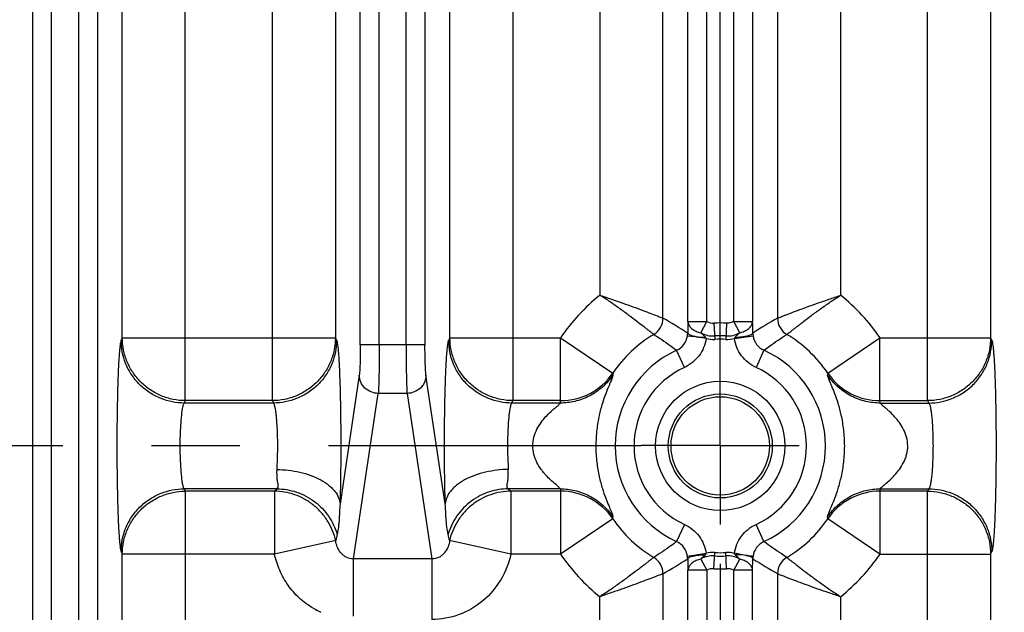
# Model space of a CAD drawing. Header units: inches. Extents: x 0 to 34, y 0 to 22.
# Tile 49 of 57: x 21.8 to 23.4, y 10 to 10.9. Entities that reach past the tile are written whole.
import ezdxf

# ---------------------------------------------------------------- set-up
doc = ezdxf.new("R2010")
doc.units = ezdxf.units.IN
doc.header["$LTSCALE"] = 1.87
doc.header["$MEASUREMENT"] = 0
doc.linetypes.add('CENTER', pattern=[0.6, 0.375, -0.075, 0.075, -0.075])
doc.layers.get('0').update_dxf_attribs({"linetype": 'CONTINUOUS'})
doc.layers.add('DEFAULT_1', color=7, linetype='CENTER')
doc.layers.add('DIMENSIONS', color=7, linetype='CONTINUOUS')
doc.styles.get("Standard").update_dxf_attribs({"font": 'txt', "width": 0.8})
doc.dimstyles.new('DIMSTYLE_1', dxfattribs={"dimtxt": 0.125, "dimasz": 0.18, "dimexe": 0.125, "dimexo": 0.0625, "dimgap": 0.09, "dimtad": 0, "dimtih": 1, "dimtoh": 1, "dimzin": 4, "dimdsep": 46, "dimtxsty": 'STANDARD', "dimblk": '_FILLED', "dimblk1": '_FILLED', "dimblk2": '_FILLED', "dimcen": 0.09, "dimadec": 0, "dimazin": 0, "dimtp": 0.01, "dimtm": 0.01, "dimtfac": 1, "dimtofl": 0, "dimtmove": 0, "dimatfit": 3, "dimldrblk": '_FILLED', "dimfxl": 1, "dimtolj": 1, "dimtzin": 4, "dimarcsym": 0})

# ---------------------------------------------------------------- blocks, each defined once
blk = doc.blocks.new('*D8')
at = {"layer": 'DIMENSIONS', "color": 2, "linetype": 'CONTINUOUS'}
blk.add_line((22.9515, 10.0716), (22.9515, 8.6368), dxfattribs=at)
at = {"layer": 'DIMENSIONS', "color": 2, "linetype": 'CONTINUOUS', "insert": (22.889, 8.5743), "char_height": 0.125, "width": 1.325, "attachment_point": 3, "rotation": 90, "line_spacing_factor": 0.9}
blk.add_mtext('14.16{\\Ftxt.shx;\\W1.000000;\\H0.125000; }[359.7]', dxfattribs=at)
blk = doc.blocks.new('_FILLED')
at = {"color": 0, "linetype": 'BYBLOCK'}
blk.add_solid([(0, 0), (-1, 0.1736), (-1, -0.1736)], dxfattribs=at)
blk = doc.blocks.new('*D9')
at = {"layer": 'DIMENSIONS', "color": 2, "linetype": 'CONTINUOUS'}
blk.add_line((23.9905, 10.8716), (23.9905, 8.6368), dxfattribs=at)
at = {"layer": 'DIMENSIONS', "color": 2, "linetype": 'CONTINUOUS', "insert": (23.928, 8.5743), "char_height": 0.125, "width": 1.325, "attachment_point": 3, "rotation": 90, "line_spacing_factor": 0.9}
blk.add_mtext('15.20{\\Ftxt.shx;\\W1.000000;\\H0.125000; }[386.1]', dxfattribs=at)

msp = doc.modelspace()

# ---------------------------------------------------------------- linework, layer by layer
at = {"color": 7, "linetype": 'CONTINUOUS'}
for p, q in [((21.8619, 9.4728), (21.8619, 12.6447)), ((21.8919, 9.4728), (21.8919, 12.6447)), ((21.9344, 12.6447), (21.9344, 9.4728)), ((21.9644, 12.6447), (21.9644, 9.4728)), ((22.1038, 10.3305), (22.1038, 11.787)), ((22.2417, 10.3305), (22.2417, 11.787)), ((22.6231, 11.787), (22.6231, 10.3305)), ((23.2801, 10.3305), (23.2801, 11.787)), ((22.3811, 10.4188), (22.3811, 11.6987)), ((22.4111, 10.4188), (22.4111, 11.6987)), ((22.4536, 10.4188), (22.4536, 11.6987)), ((22.4836, 11.6987), (22.4836, 10.4188)), ((22.0039, 10.4301), (22.0039, 11.6874)), ((22.3416, 11.6874), (22.3416, 10.4301)), ((22.5232, 10.4301), (22.5232, 11.6874)), ((23.38, 11.6874), (23.38, 10.4301)), ((22.9003, 10.4559), (22.9003, 11.6616)), ((22.9303, 10.4559), (22.9303, 11.6616)), ((22.9729, 10.4559), (22.9729, 11.6616)), ((23.0029, 11.6616), (23.0029, 10.4559)), ((22.8608, 10.4612), (22.8608, 11.6563)), ((23.0424, 11.6563), (23.0424, 10.4612)), ((22.7609, 11.6198), (22.7609, 10.4977)), ((23.1423, 11.6198), (23.1423, 10.4977)), ((22.9003, 10.4559), (22.9303, 10.4559)), ((22.9206, 10.4381), (22.9303, 10.4559)), ((22.9729, 10.4559), (23.0029, 10.4559)), ((22.9826, 10.4381), (22.9729, 10.4559)), ((23.0024, 10.4534), (23.0029, 10.4559)), ((22.9416, 10.4534), (22.943, 10.4277)), ((22.9616, 10.4534), (22.9602, 10.4277)), ((22.0039, 10.4301), (22.002, 10.4263)), ((22.0039, 10.4301), (22.3416, 10.4301)), ((22.3435, 10.4263), (22.3416, 10.4301)), ((22.5232, 10.4301), (22.5213, 10.4263)), ((22.5232, 10.4301), (22.6984, 10.4301)), ((22.6984, 10.4301), (22.7812, 10.3741)), ((22.6984, 10.3305), (22.6984, 10.4301)), ((22.8996, 10.4333), (22.9108, 10.4322)), ((22.9293, 10.429), (22.9132, 10.4318)), ((22.9132, 10.4318), (22.9163, 10.4315)), ((22.9739, 10.429), (23.0036, 10.4333)), ((23.122, 10.3741), (23.2047, 10.4301)), ((23.2047, 10.4301), (23.38, 10.4301)), ((23.2047, 10.3305), (23.2047, 10.4301)), ((23.3819, 10.4263), (23.38, 10.4301)), ((22.4836, 10.4188), (22.3811, 10.4188)), ((22.8948, 10.3831), (22.8824, 10.4104)), ((23.0208, 10.4104), (23.0084, 10.3831)), ((22.3795, 10.3708), (22.349, 10.1669)), ((22.5158, 10.1669), (22.4852, 10.3708)), ((22.7812, 10.3741), (22.7815, 10.3712)), ((22.1038, 10.3305), (22.1019, 10.3267)), ((22.2417, 10.3305), (22.1038, 10.3305)), ((22.2417, 10.3305), (22.2436, 10.3267)), ((22.3702, 10.0797), (22.4095, 10.342)), ((22.4552, 10.342), (22.4095, 10.342)), ((22.4552, 10.342), (22.4945, 10.0797)), ((22.6212, 10.3267), (22.6231, 10.3305)), ((22.6984, 10.3305), (22.6231, 10.3305)), ((22.6982, 10.3267), (22.6984, 10.3305)), ((23.2047, 10.3305), (23.2801, 10.3305)), ((23.205, 10.3267), (23.2047, 10.3305)), ((23.2801, 10.3305), (23.282, 10.3267)), ((22.2436, 10.3267), (22.1019, 10.3267)), ((22.6982, 10.3267), (22.6212, 10.3267)), ((23.205, 10.3267), (23.282, 10.3267)), ((22.2491, 10.1908), (22.1019, 10.1908)), ((22.1019, 10.1908), (22.1038, 10.187)), ((22.2449, 10.187), (22.2491, 10.1908)), ((22.6982, 10.1908), (22.6157, 10.1908)), ((22.6157, 10.1908), (22.6198, 10.187)), ((22.6982, 10.1908), (22.6984, 10.187)), ((23.205, 10.1908), (23.2047, 10.187)), ((23.205, 10.1908), (23.282, 10.1908)), ((23.282, 10.1908), (23.2801, 10.187)), ((22.2449, 10.187), (22.1038, 10.187)), ((22.1038, 10.187), (22.1038, 9.4008)), ((22.2449, 10.187), (22.2449, 10.0874)), ((22.6984, 10.187), (22.6198, 10.187)), ((22.6198, 10.187), (22.6198, 10.0874)), ((22.6984, 10.187), (22.6984, 10.0874)), ((23.2801, 10.187), (23.2047, 10.187)), ((23.2047, 10.187), (23.2047, 10.0874)), ((23.2801, 9.4008), (23.2801, 10.187)), ((22.7812, 10.1434), (22.6984, 10.0874)), ((23.122, 10.1434), (23.1217, 10.1463)), ((23.2047, 10.0874), (23.122, 10.1434)), ((22.5203, 10.1189), (22.5187, 10.1275)), ((22.8948, 10.1344), (22.8824, 10.1071)), ((23.0208, 10.1071), (23.0084, 10.1344)), ((22.346, 10.1272), (22.3444, 10.1189)), ((22.3421, 10.1087), (22.2449, 10.0874)), ((22.6198, 10.0874), (22.5227, 10.1087)), ((22.002, 10.0912), (22.0039, 10.0874)), ((22.2449, 10.0874), (22.0039, 10.0874)), ((22.0039, 9.4008), (22.0039, 10.0874)), ((22.6984, 10.0874), (22.6198, 10.0874)), ((22.8996, 10.0842), (22.9293, 10.0885)), ((22.9416, 10.0641), (22.943, 10.0898)), ((22.9616, 10.0641), (22.9602, 10.0898)), ((22.9866, 10.0863), (22.9739, 10.0885)), ((22.9869, 10.086), (22.9751, 10.0863)), ((22.9921, 10.0853), (22.9866, 10.0863)), ((22.9921, 10.0853), (22.9869, 10.086)), ((23.2047, 10.0874), (23.38, 10.0874)), ((23.38, 10.0874), (23.3819, 10.0912)), ((23.38, 10.0874), (23.38, 9.4008)), ((22.4945, 10.0797), (22.3702, 10.0797)), ((22.3702, 9.9888), (22.3702, 10.0797)), ((22.4945, 10.0797), (22.4945, 9.9837)), ((22.9206, 10.0794), (22.9303, 10.0616)), ((22.9729, 10.0616), (22.9826, 10.0794)), ((23.0029, 10.0616), (23.0032, 10.0799)), ((22.8608, 10.0563), (22.8608, 9.8384)), ((22.9008, 10.0641), (22.9003, 10.0616)), ((22.9303, 10.0616), (22.9003, 10.0616)), ((22.9003, 9.8209), (22.9003, 10.0616)), ((22.9303, 10.0616), (22.9303, 9.8209)), ((23.0029, 10.0616), (22.9729, 10.0616)), ((22.9729, 9.8209), (22.9729, 10.0616)), ((23.0029, 9.8209), (23.0029, 10.0616)), ((23.0424, 10.0563), (23.0424, 9.8383)), ((22.7609, 9.8641), (22.7609, 10.0198)), ((23.1423, 10.0198), (23.1423, 9.8641))]:
    msp.add_line(p, q, dxfattribs=at)
for radius in [0.1025, 0.0824, 0.078]:
    msp.add_circle((22.9516, 10.2587), radius, dxfattribs=at)
for centre, radius, start, end in [((22.9516, 10.2587), 0.3057, 128.5973, 145.9043), ((22.9516, 10.2587), 0.3057, 34.0957, 51.4029), ((22.8307, 10.4613), 0.0301, 300.9514, 359.8662), ((22.4455, 9.7284), 0.8423, 57.3528, 60.4628), ((23.5145, 10.4342), 0.6145, 177.9746, 178.1566), ((22.9405, 10.4747), 0.0214, 241.4344, 272.9432), ((22.3239, 10.4321), 0.6794, 0.463, 2.0069), ((23.4511, 9.7392), 0.8297, 119.5129, 122.6703), ((23.0725, 10.4613), 0.0301, 180.1435, 239.0499), ((23.7153, 10.4298), 0.8154, 178.7226, 179.4524), ((23.5538, 10.4332), 0.6539, 178.525, 178.7005), ((23.5186, 10.4341), 0.6186, 178.1572, 178.5238), ((22.9516, 10.2587), 0.1949, 87.0699, 92.9292), ((22.9516, 10.2587), 0.2058, 120.8125, 145.9043), ((22.87, 10.4376), 0.0299, 294.4395, 351.7764), ((22.8651, 10.4383), 0.0349, 351.7879, 358.8871), ((22.8722, 10.1432), 0.2916, 81.9097, 82.3927), ((22.9301, 10.4782), 0.0412, 251.253, 256.6187), ((22.9405, 10.4747), 0.0417, 241.4156, 272.9353), ((22.9406, 10.4751), 0.0475, 256.1916, 272.8624), ((22.9516, 10.2587), 0.1746, 87.07, 92.9297), ((22.9516, 10.2587), 0.1692, 87.0698, 92.9302), ((22.9626, 10.475), 0.0474, 267.1276, 283.8149), ((22.9626, 10.4748), 0.0418, 267.1127, 298.5279), ((23.038, 10.4383), 0.0347, 181.1054, 188.2238), ((23.0332, 10.4377), 0.03, 188.2707, 245.5261), ((22.9516, 10.2587), 0.2058, 34.0957, 59.1864), ((22.9516, 10.2587), 0.1667, 114.5351, 245.4656), ((22.9516, 10.2587), 0.1667, 294.5351, 65.4656), ((22.9516, 10.2587), 0.1367, 114.5342, 245.4658), ((22.9516, 10.2587), 0.1367, 294.5342, 65.4658), ((22.6986, 10.4306), 0.1001, 269.9284, 325.6587), ((24.4793, 10.2131), 1.3668, 173.2343, 173.3568), ((23.2046, 10.4306), 0.1001, 214.3408, 270.0716), ((22.6986, 10.0869), 0.1001, 34.3408, 90.0715), ((23.2046, 10.0869), 0.1001, 89.9284, 145.6587), ((21.4224, 10.3046), 1.3683, 353.2343, 353.3567), ((22.9516, 10.2587), 0.2058, 214.0957, 239.1864), ((22.9516, 10.2587), 0.2058, 300.8125, 325.9043), ((23.0945, 9.9397), 0.7712, 166.5658, 167.3362), ((21.7702, 9.9397), 0.7712, 12.6638, 13.4343), ((22.87, 10.0799), 0.0299, 8.2244, 65.5572), ((23.0332, 10.0798), 0.03, 114.472, 171.7299), ((22.9516, 10.2587), 0.3057, 214.0957, 231.4004), ((22.8307, 10.0562), 0.0301, 0.1405, 59.0454), ((22.8654, 10.0792), 0.0346, 1.0889, 8.2387), ((22.9405, 10.0428), 0.0417, 87.0702, 118.5753), ((22.9406, 10.0425), 0.0474, 87.1275, 103.815), ((22.9516, 10.2587), 0.1746, 267.0698, 272.9302), ((22.9516, 10.2587), 0.1692, 267.0698, 272.9302), ((22.9626, 10.0424), 0.0474, 76.1878, 92.8678), ((22.9627, 10.0428), 0.0417, 61.4754, 92.9341), ((23.0381, 10.0792), 0.0349, 171.7874, 178.8877), ((23.0725, 10.0562), 0.0301, 120.9514, 179.8662), ((22.9516, 10.2587), 0.3057, 308.5973, 325.9043), ((22.4521, 10.7783), 0.8297, 299.5129, 302.6703), ((23.5778, 10.0853), 0.6779, 180.4617, 182.0086), ((22.973, 10.0393), 0.0412, 71.2492, 76.6158), ((23.4577, 10.7891), 0.8423, 237.3528, 240.4628), ((22.9405, 10.0428), 0.0214, 87.0682, 118.561), ((22.9516, 10.2587), 0.1949, 267.0699, 272.9289), ((22.9627, 10.0428), 0.0214, 61.438, 92.9479), ((22.3797, 10.1245), 0.1432, 239.1973, 244.6525)]:
    msp.add_arc(centre, radius, start, end, dxfattribs=at)
for points, knots in [([(22.8462, 10.4355), (22.8461, 10.4356), (22.8458, 10.4358), (22.845, 10.4364), (22.8436, 10.4375), (22.8413, 10.4393), (22.8382, 10.4417), (22.8344, 10.4446), (22.8281, 10.4495), (22.8189, 10.4565), (22.8064, 10.466), (22.7923, 10.4763), (22.7771, 10.4871), (22.7664, 10.4942), (22.7609, 10.4977)], [0, 0, 0, 0, 0.003484, 0.00935, 0.028141, 0.056175, 0.093173, 0.138563, 0.191694, 0.318562, 0.468416, 0.635818, 0.815176, 1, 1, 1, 1]), ([(22.7609, 10.4977), (22.773, 10.4934), (22.7959, 10.4858), (22.8228, 10.4759), (22.8408, 10.469), (22.8504, 10.4653), (22.8568, 10.4628), (22.8599, 10.4616), (22.8608, 10.4612)], [0, 0, 0, 0, 0.363025, 0.68031, 0.807685, 0.906495, 0.971852, 1, 1, 1, 1]), ([(23.0424, 10.4612), (23.0427, 10.4614), (23.0436, 10.4617), (23.0455, 10.4625), (23.0483, 10.4636), (23.0519, 10.465), (23.0564, 10.4667), (23.0639, 10.4696), (23.0749, 10.4738), (23.0897, 10.4793), (23.1062, 10.4852), (23.124, 10.4914), (23.1361, 10.4955), (23.1423, 10.4977)], [0, 0, 0, 0, 0.009331, 0.028221, 0.056409, 0.093573, 0.139141, 0.19247, 0.319761, 0.4698, 0.636965, 0.815795, 1, 1, 1, 1]), ([(23.057, 10.4355), (23.0571, 10.4356), (23.0574, 10.4358), (23.0582, 10.4364), (23.0596, 10.4375), (23.0619, 10.4393), (23.065, 10.4417), (23.0688, 10.4446), (23.0732, 10.4481), (23.0782, 10.4519), (23.0859, 10.4578), (23.0967, 10.466), (23.1108, 10.4763), (23.1261, 10.4871), (23.1368, 10.4942), (23.1423, 10.4977)], [0, 0, 0, 0, 0.003498, 0.009371, 0.028161, 0.056182, 0.093165, 0.138545, 0.191673, 0.251898, 0.318549, 0.468419, 0.635829, 0.815179, 1, 1, 1, 1]), ([(22.9003, 10.4559), (22.9004, 10.4542), (22.9015, 10.4505), (22.905, 10.4458), (22.9103, 10.4418), (22.9146, 10.44), (22.9169, 10.4392)], [0, 0, 0, 0, 0.210026, 0.442939, 0.706535, 1, 1, 1, 1]), ([(22.9729, 10.4559), (22.9712, 10.455), (22.9675, 10.4536), (22.9635, 10.4533), (22.9616, 10.4534)], [0, 0, 0, 0, 0.499997, 1, 1, 1, 1]), ([(22.9826, 10.4381), (22.9849, 10.4387), (22.9894, 10.4402), (22.9954, 10.4435), (23.0001, 10.4479), (23.0019, 10.4516), (23.0024, 10.4534)], [0, 0, 0, 0, 0.27465, 0.542213, 0.785121, 1, 1, 1, 1]), ([(22.002, 10.4263), (22.0019, 10.426), (22.0017, 10.4253), (22.0012, 10.4234), (22.0006, 10.4202), (22, 10.4154), (21.9994, 10.4092), (21.9988, 10.4017), (21.9982, 10.393), (21.9977, 10.3831), (21.997, 10.3678), (21.9964, 10.3466), (21.9958, 10.319), (21.9954, 10.2894), (21.9953, 10.2587), (21.9954, 10.2281), (21.9958, 10.1984), (21.9964, 10.1709), (21.997, 10.1497), (21.9977, 10.1344), (21.9982, 10.1245), (21.9988, 10.1158), (21.9994, 10.1083), (22, 10.1021), (22.0006, 10.0973), (22.0012, 10.0941), (22.0017, 10.0922), (22.0019, 10.0915), (22.002, 10.0912)], [0, 0, 0, 0, 0.002892, 0.00672, 0.017276, 0.031786, 0.050318, 0.072795, 0.098973, 0.128594, 0.161394, 0.235343, 0.318354, 0.407602, 0.500014, 0.592426, 0.681673, 0.764682, 0.838628, 0.871427, 0.901047, 0.927224, 0.949699, 0.968228, 0.982733, 0.993285, 0.997111, 1, 1, 1, 1]), ([(22.1019, 10.3267), (22.0895, 10.3267), (22.0701, 10.3305), (22.0469, 10.3426), (22.0309, 10.3555), (22.018, 10.3714), (22.0058, 10.3945), (22.0021, 10.4139), (22.002, 10.4263)], [0, 0, 0, 0, 0.239724, 0.368828, 0.500468, 0.632029, 0.760919, 1, 1, 1, 1]), ([(22.1038, 10.3305), (22.0973, 10.3305), (22.0843, 10.3319), (22.0654, 10.3376), (22.0481, 10.3469), (22.0329, 10.3594), (22.0204, 10.3745), (22.0111, 10.3918), (22.0053, 10.4106), (22.004, 10.4236), (22.0039, 10.4301)], [0, 0, 0, 0, 0.124969, 0.250224, 0.375349, 0.500456, 0.625494, 0.750422, 0.87538, 1, 1, 1, 1]), ([(22.3416, 10.4301), (22.3415, 10.4236), (22.3402, 10.4106), (22.3345, 10.3918), (22.3251, 10.3745), (22.3126, 10.3594), (22.2974, 10.3469), (22.2801, 10.3376), (22.2612, 10.3319), (22.2482, 10.3305), (22.2417, 10.3305)], [0, 0, 0, 0, 0.12462, 0.249578, 0.374506, 0.499544, 0.624651, 0.749776, 0.875031, 1, 1, 1, 1]), ([(22.3435, 10.4263), (22.3434, 10.4139), (22.3397, 10.3945), (22.3275, 10.3714), (22.3146, 10.3555), (22.2986, 10.3426), (22.2754, 10.3305), (22.256, 10.3267), (22.2436, 10.3267)], [0, 0, 0, 0, 0.239082, 0.367972, 0.499533, 0.631173, 0.760276, 1, 1, 1, 1]), ([(22.3435, 10.4263), (22.3437, 10.4259), (22.344, 10.4248), (22.3445, 10.4228), (22.3449, 10.4202), (22.3456, 10.4153), (22.3463, 10.4077), (22.3471, 10.3966), (22.3478, 10.3833), (22.3484, 10.3679), (22.349, 10.3507), (22.3495, 10.332), (22.3498, 10.3121), (22.3501, 10.284), (22.3502, 10.2485), (22.3499, 10.207), (22.3493, 10.1799), (22.349, 10.1669)], [0, 0, 0, 0, 0.005415, 0.013244, 0.023548, 0.036361, 0.069556, 0.11238, 0.164035, 0.223635, 0.290204, 0.362692, 0.439871, 0.520472, 0.686557, 0.849988, 1, 1, 1, 1]), ([(22.5158, 10.1669), (22.5154, 10.1799), (22.5148, 10.207), (22.5145, 10.2485), (22.5146, 10.284), (22.5149, 10.3121), (22.5153, 10.332), (22.5157, 10.3507), (22.5163, 10.3679), (22.5169, 10.3833), (22.5177, 10.3966), (22.5184, 10.4077), (22.5192, 10.4153), (22.5198, 10.4202), (22.5203, 10.4228), (22.5207, 10.4248), (22.5211, 10.4259), (22.5213, 10.4263)], [0, 0, 0, 0, 0.150006, 0.313436, 0.479517, 0.560119, 0.637297, 0.709784, 0.776353, 0.835953, 0.887604, 0.930426, 0.963629, 0.97645, 0.98676, 0.99459, 1, 1, 1, 1]), ([(22.6212, 10.3267), (22.6087, 10.3267), (22.5893, 10.3305), (22.5662, 10.3426), (22.5501, 10.3555), (22.5372, 10.3714), (22.5251, 10.3945), (22.5213, 10.4139), (22.5213, 10.4263)], [0, 0, 0, 0, 0.239724, 0.368828, 0.500468, 0.63203, 0.76092, 1, 1, 1, 1]), ([(22.6231, 10.3305), (22.6166, 10.3305), (22.6035, 10.3319), (22.5847, 10.3376), (22.5673, 10.3469), (22.5521, 10.3594), (22.5396, 10.3745), (22.5303, 10.3918), (22.5245, 10.4106), (22.5232, 10.4236), (22.5232, 10.4301)], [0, 0, 0, 0, 0.124969, 0.250224, 0.37535, 0.500457, 0.625494, 0.750422, 0.87538, 1, 1, 1, 1]), ([(22.8462, 10.4355), (22.8492, 10.4335), (22.8615, 10.4255), (22.8736, 10.417), (22.8824, 10.4104)], [0, 0, 0, 0, 0.248209, 1, 1, 1, 1]), ([(22.9293, 10.429), (22.9285, 10.4241), (22.9258, 10.4144), (22.9184, 10.4013), (22.9079, 10.3905), (22.8993, 10.3852), (22.8948, 10.3831)], [0, 0, 0, 0, 0.249915, 0.500001, 0.750083, 1, 1, 1, 1]), ([(22.9132, 10.4318), (22.9114, 10.4321), (22.9082, 10.4328), (22.9045, 10.434), (22.9023, 10.4351), (22.9009, 10.4361), (22.9001, 10.437), (22.9, 10.4376)], [0, 0, 0, 0, 0.364902, 0.658017, 0.774064, 0.868964, 1, 1, 1, 1]), ([(22.9163, 10.4315), (22.9182, 10.4313), (22.9221, 10.4312), (22.9261, 10.4312), (22.9281, 10.4312)], [0, 0, 0, 0, 0.486355, 1, 1, 1, 1]), ([(22.9281, 10.4312), (22.9275, 10.4318), (22.9263, 10.4331), (22.9239, 10.4354), (22.9219, 10.437), (22.9206, 10.4381)], [0, 0, 0, 0, 0.251349, 0.501096, 1, 1, 1, 1]), ([(22.9293, 10.429), (22.9292, 10.4292), (22.929, 10.43), (22.9285, 10.4307), (22.9281, 10.4312)], [0, 0, 0, 0, 0.251732, 1, 1, 1, 1]), ([(22.9751, 10.4312), (22.9749, 10.4309), (22.9743, 10.4302), (22.974, 10.4294), (22.9739, 10.429)], [0, 0, 0, 0, 0.499358, 1, 1, 1, 1]), ([(23.0084, 10.3831), (23.0039, 10.3852), (22.9953, 10.3905), (22.9848, 10.4013), (22.9774, 10.4144), (22.9747, 10.4241), (22.9739, 10.429)], [0, 0, 0, 0, 0.249918, 0.499999, 0.750085, 1, 1, 1, 1]), ([(22.9826, 10.4381), (22.9819, 10.4376), (22.9807, 10.4365), (22.9787, 10.4348), (22.9769, 10.4331), (22.9757, 10.4318), (22.9751, 10.4312)], [0, 0, 0, 0, 0.249486, 0.498882, 0.748664, 1, 1, 1, 1]), ([(22.9751, 10.4312), (22.9785, 10.4312), (22.9836, 10.4316), (22.9901, 10.4324), (22.9944, 10.4332), (22.9979, 10.4341), (23.0003, 10.435), (23.0017, 10.4359), (23.0026, 10.4365), (23.0032, 10.4372), (23.0032, 10.4376)], [0, 0, 0, 0, 0.346377, 0.513294, 0.663007, 0.787539, 0.884717, 0.923018, 0.954624, 1, 1, 1, 1]), ([(23.0208, 10.4104), (23.0238, 10.4126), (23.0356, 10.4213), (23.0478, 10.4295), (23.057, 10.4355)], [0, 0, 0, 0, 0.251945, 1, 1, 1, 1]), ([(23.38, 10.4301), (23.38, 10.4236), (23.3787, 10.4106), (23.3729, 10.3918), (23.3636, 10.3745), (23.3511, 10.3594), (23.3359, 10.3469), (23.3185, 10.3376), (23.2997, 10.3319), (23.2866, 10.3305), (23.2801, 10.3305)], [0, 0, 0, 0, 0.12462, 0.249578, 0.374506, 0.499544, 0.624651, 0.749776, 0.875031, 1, 1, 1, 1]), ([(23.282, 10.3267), (23.2945, 10.3267), (23.3139, 10.3305), (23.337, 10.3426), (23.3531, 10.3555), (23.366, 10.3714), (23.3781, 10.3945), (23.3819, 10.4139), (23.3819, 10.4263)], [0, 0, 0, 0, 0.239724, 0.368829, 0.500468, 0.63203, 0.76092, 1, 1, 1, 1]), ([(23.3819, 10.4263), (23.3821, 10.426), (23.3823, 10.4253), (23.3828, 10.4234), (23.3834, 10.4203), (23.384, 10.4154), (23.3846, 10.4092), (23.3852, 10.4017), (23.3857, 10.393), (23.3863, 10.3831), (23.3869, 10.3678), (23.3876, 10.3466), (23.3882, 10.319), (23.3886, 10.2894), (23.3887, 10.2587), (23.3886, 10.2281), (23.3882, 10.1984), (23.3876, 10.1709), (23.3869, 10.1497), (23.3863, 10.1344), (23.3857, 10.1245), (23.3852, 10.1158), (23.3846, 10.1083), (23.384, 10.1021), (23.3834, 10.0972), (23.3828, 10.0941), (23.3823, 10.0922), (23.3821, 10.0915), (23.3819, 10.0912)], [0, 0, 0, 0, 0.002873, 0.006691, 0.017245, 0.031767, 0.050312, 0.072793, 0.098968, 0.128585, 0.161383, 0.235333, 0.318347, 0.407598, 0.500014, 0.592429, 0.681678, 0.76469, 0.838635, 0.87143, 0.901043, 0.927215, 0.949693, 0.968238, 0.982761, 0.993315, 0.997131, 1, 1, 1, 1]), ([(22.3811, 10.4188), (22.3811, 10.4135), (22.381, 10.4035), (22.3808, 10.3898), (22.3804, 10.38), (22.3799, 10.374), (22.3797, 10.3717), (22.3795, 10.3708)], [0, 0, 0, 0, 0.328898, 0.625146, 0.855384, 0.938706, 1, 1, 1, 1]), ([(22.4111, 10.4188), (22.4111, 10.4103), (22.411, 10.3943), (22.4108, 10.3751), (22.4104, 10.3616), (22.4102, 10.3535), (22.4099, 10.3472), (22.4097, 10.3435), (22.4095, 10.342)], [0, 0, 0, 0, 0.329385, 0.624943, 0.750282, 0.85636, 0.940331, 1, 1, 1, 1]), ([(22.4536, 10.4188), (22.4537, 10.4103), (22.4537, 10.3943), (22.454, 10.3751), (22.4543, 10.3616), (22.4546, 10.3535), (22.4548, 10.3472), (22.4551, 10.3435), (22.4552, 10.342)], [0, 0, 0, 0, 0.329386, 0.624942, 0.750281, 0.85636, 0.940331, 1, 1, 1, 1]), ([(22.4852, 10.3708), (22.4851, 10.3717), (22.4848, 10.374), (22.4844, 10.38), (22.484, 10.3898), (22.4837, 10.4035), (22.4836, 10.4135), (22.4836, 10.4188)], [0, 0, 0, 0, 0.06128, 0.144607, 0.374849, 0.671095, 1, 1, 1, 1]), ([(22.4095, 10.342), (22.4056, 10.342), (22.3979, 10.3436), (22.388, 10.3499), (22.3813, 10.3595), (22.3796, 10.367), (22.3795, 10.3708)], [0, 0, 0, 0, 0.254126, 0.506419, 0.754974, 1, 1, 1, 1]), ([(22.4852, 10.3708), (22.4851, 10.367), (22.4835, 10.3595), (22.4768, 10.3499), (22.4669, 10.3436), (22.4591, 10.342), (22.4552, 10.342)], [0, 0, 0, 0, 0.245035, 0.493587, 0.745877, 1, 1, 1, 1]), ([(22.7815, 10.3712), (22.7768, 10.3642), (22.7655, 10.3513), (22.7447, 10.3369), (22.7217, 10.3286), (22.7058, 10.3267), (22.6982, 10.3267)], [0, 0, 0, 0, 0.259113, 0.517047, 0.765705, 1, 1, 1, 1]), ([(22.7815, 10.3712), (22.7815, 10.3707), (22.7812, 10.3696), (22.7803, 10.3666), (22.7787, 10.3627), (22.7767, 10.3579), (22.7738, 10.3511), (22.7695, 10.3406), (22.7642, 10.3253), (22.7591, 10.3063), (22.7561, 10.288), (22.7547, 10.2717), (22.7542, 10.2545), (22.7553, 10.2338), (22.7592, 10.2112), (22.7642, 10.1922), (22.7695, 10.1769), (22.7738, 10.1664), (22.7767, 10.1596), (22.7787, 10.1548), (22.7803, 10.1509), (22.7812, 10.1479), (22.7815, 10.1468), (22.7815, 10.1463)], [0, 0, 0, 0, 0.006211, 0.014773, 0.041033, 0.059588, 0.081809, 0.136678, 0.205574, 0.28991, 0.389607, 0.444063, 0.500163, 0.61082, 0.710306, 0.794378, 0.863306, 0.918209, 0.940479, 0.959091, 0.985303, 0.993797, 1, 1, 1, 1]), ([(23.205, 10.3267), (23.1973, 10.3267), (23.1815, 10.3286), (23.1585, 10.3369), (23.1377, 10.3513), (23.1264, 10.3642), (23.1217, 10.3712)], [0, 0, 0, 0, 0.234293, 0.482949, 0.740884, 1, 1, 1, 1]), ([(23.1217, 10.1463), (23.1217, 10.1468), (23.1219, 10.1479), (23.1225, 10.1498), (23.1235, 10.1524), (23.1248, 10.1556), (23.1265, 10.1596), (23.1294, 10.1664), (23.1337, 10.1769), (23.139, 10.1922), (23.1441, 10.2112), (23.1471, 10.2296), (23.1485, 10.2458), (23.149, 10.263), (23.1478, 10.2837), (23.144, 10.3063), (23.139, 10.3253), (23.1337, 10.3406), (23.1294, 10.3511), (23.1265, 10.3579), (23.1245, 10.3627), (23.1229, 10.3666), (23.1219, 10.3696), (23.1217, 10.3707), (23.1217, 10.3712)], [0, 0, 0, 0, 0.006164, 0.014701, 0.026142, 0.040986, 0.05958, 0.081844, 0.13675, 0.205618, 0.289938, 0.389633, 0.444087, 0.500186, 0.610842, 0.710331, 0.79443, 0.86335, 0.918211, 0.940462, 0.959069, 0.985312, 0.993814, 1, 1, 1, 1]), ([(22.1019, 10.3267), (22.1017, 10.3265), (22.1011, 10.3257), (22.1005, 10.3243), (22.0999, 10.3223), (22.099, 10.3186), (22.0981, 10.3128), (22.0972, 10.3044), (22.0964, 10.2944), (22.0957, 10.2832), (22.0953, 10.2712), (22.0952, 10.2587), (22.0953, 10.2463), (22.0957, 10.2343), (22.0964, 10.2231), (22.0972, 10.2131), (22.0981, 10.2047), (22.099, 10.1989), (22.0999, 10.1952), (22.1005, 10.1932), (22.1011, 10.1918), (22.1017, 10.191), (22.1019, 10.1908)], [0, 0, 0, 0, 0.007877, 0.019222, 0.034302, 0.053155, 0.101839, 0.163858, 0.23732, 0.319723, 0.408317, 0.500044, 0.591767, 0.680355, 0.762744, 0.836191, 0.898193, 0.946862, 0.96571, 0.980784, 0.992124, 1, 1, 1, 1]), ([(22.2491, 10.2215), (22.2494, 10.2268), (22.25, 10.2378), (22.2503, 10.2546), (22.2502, 10.2718), (22.2496, 10.288), (22.2488, 10.3006), (22.2479, 10.3093), (22.2471, 10.3147), (22.2464, 10.3192), (22.2455, 10.3226), (22.2448, 10.3249), (22.2441, 10.3261), (22.2438, 10.3266), (22.2436, 10.3267)], [0, 0, 0, 0, 0.149134, 0.312048, 0.477314, 0.634231, 0.772628, 0.831966, 0.883526, 0.926493, 0.960235, 0.984574, 0.993318, 1, 1, 1, 1]), ([(22.6212, 10.3267), (22.621, 10.3266), (22.6206, 10.3261), (22.6199, 10.3249), (22.6192, 10.3226), (22.6184, 10.3192), (22.6176, 10.3147), (22.6169, 10.3093), (22.6159, 10.3006), (22.6151, 10.288), (22.6145, 10.2718), (22.6144, 10.2546), (22.6148, 10.2378), (22.6153, 10.2268), (22.6157, 10.2215)], [0, 0, 0, 0, 0.006683, 0.015427, 0.039769, 0.073513, 0.116481, 0.168046, 0.227387, 0.365786, 0.522705, 0.687966, 0.850868, 1, 1, 1, 1]), ([(22.6982, 10.1908), (22.6979, 10.1911), (22.6971, 10.192), (22.6955, 10.1936), (22.6932, 10.1957), (22.6889, 10.1994), (22.6826, 10.2047), (22.6764, 10.211), (22.6714, 10.2168), (22.6663, 10.2233), (22.6582, 10.2363), (22.6532, 10.2544), (22.6558, 10.2725), (22.6606, 10.2851), (22.6674, 10.2959), (22.6749, 10.305), (22.6815, 10.3117), (22.6867, 10.3162), (22.6901, 10.3192), (22.6931, 10.3218), (22.6955, 10.3239), (22.6971, 10.3255), (22.6979, 10.3264), (22.6982, 10.3267)], [0, 0, 0, 0, 0.007792, 0.021517, 0.040698, 0.064696, 0.122824, 0.188672, 0.223809, 0.260297, 0.336667, 0.49965, 0.582825, 0.663391, 0.739688, 0.811212, 0.877159, 0.907575, 0.935278, 0.959239, 0.978473, 0.992267, 1, 1, 1, 1]), ([(23.205, 10.1908), (23.2058, 10.1917), (23.2074, 10.1933), (23.2101, 10.1957), (23.2143, 10.1994), (23.2206, 10.2048), (23.2283, 10.2125), (23.2358, 10.2217), (23.2414, 10.2305), (23.245, 10.2385), (23.247, 10.245), (23.2484, 10.2518), (23.249, 10.2611), (23.2474, 10.2725), (23.2426, 10.285), (23.2358, 10.2958), (23.2283, 10.305), (23.2217, 10.3116), (23.2165, 10.3162), (23.2131, 10.3192), (23.2101, 10.3218), (23.2078, 10.3239), (23.2061, 10.3255), (23.2053, 10.3264), (23.205, 10.3267)], [0, 0, 0, 0, 0.021707, 0.040805, 0.064649, 0.122659, 0.188546, 0.260009, 0.33629, 0.37601, 0.416833, 0.458404, 0.500225, 0.583315, 0.663704, 0.73989, 0.811261, 0.877302, 0.907715, 0.935301, 0.959094, 0.978214, 0.992042, 1, 1, 1, 1]), ([(23.282, 10.3267), (23.2823, 10.3265), (23.2828, 10.3257), (23.2835, 10.3243), (23.2841, 10.3223), (23.2849, 10.3186), (23.2859, 10.3127), (23.2868, 10.3044), (23.2876, 10.2944), (23.2882, 10.2832), (23.2886, 10.2712), (23.2888, 10.2587), (23.2886, 10.2463), (23.2882, 10.2342), (23.2876, 10.2231), (23.2868, 10.2131), (23.2859, 10.2047), (23.2849, 10.1989), (23.2841, 10.1952), (23.2835, 10.1932), (23.2828, 10.1918), (23.2823, 10.191), (23.282, 10.1908)], [0, 0, 0, 0, 0.007887, 0.019243, 0.034333, 0.053196, 0.101896, 0.163926, 0.237395, 0.319799, 0.40839, 0.500111, 0.591825, 0.680402, 0.76278, 0.836217, 0.898209, 0.94687, 0.965716, 0.980787, 0.992126, 1, 1, 1, 1]), ([(22.2491, 10.1908), (22.2501, 10.1914), (22.251, 10.1937), (22.251, 10.1969), (22.2504, 10.2005), (22.2498, 10.2039), (22.2494, 10.2071), (22.2492, 10.2106), (22.249, 10.2155), (22.2491, 10.2194), (22.2491, 10.2215)], [0, 0, 0, 0, 0.112927, 0.202124, 0.317619, 0.457899, 0.536286, 0.619787, 0.80125, 1, 1, 1, 1]), ([(22.2491, 10.2215), (22.255, 10.2214), (22.2672, 10.2205), (22.2852, 10.2175), (22.3025, 10.2124), (22.3182, 10.2055), (22.3294, 10.1982), (22.3366, 10.1917), (22.3422, 10.1855), (22.3471, 10.1773), (22.3488, 10.1702), (22.349, 10.1669)], [0, 0, 0, 0, 0.145944, 0.296654, 0.446042, 0.587103, 0.714007, 0.771399, 0.824488, 0.918322, 1, 1, 1, 1]), ([(22.6157, 10.2215), (22.6097, 10.2214), (22.5977, 10.2206), (22.5797, 10.2175), (22.5624, 10.2124), (22.5467, 10.2056), (22.5355, 10.1983), (22.5282, 10.1918), (22.5226, 10.1855), (22.5177, 10.1774), (22.516, 10.1702), (22.5158, 10.1669)], [0, 0, 0, 0, 0.145076, 0.295147, 0.444229, 0.585315, 0.712534, 0.77015, 0.823481, 0.917819, 1, 1, 1, 1]), ([(22.6157, 10.1908), (22.6152, 10.191), (22.6145, 10.1917), (22.614, 10.1928), (22.6136, 10.1944), (22.6137, 10.1969), (22.6144, 10.2005), (22.6151, 10.2048), (22.6154, 10.2088), (22.6155, 10.2124), (22.6156, 10.2164), (22.6156, 10.2194), (22.6157, 10.2215)], [0, 0, 0, 0, 0.051663, 0.082292, 0.117699, 0.20621, 0.321258, 0.460698, 0.62167, 0.70966, 0.80227, 1, 1, 1, 1]), ([(22.002, 10.0912), (22.0021, 10.1036), (22.0058, 10.123), (22.018, 10.1461), (22.0309, 10.162), (22.0469, 10.1749), (22.0701, 10.187), (22.0895, 10.1908), (22.1019, 10.1908)], [0, 0, 0, 0, 0.239085, 0.367976, 0.499538, 0.631178, 0.76028, 1, 1, 1, 1]), ([(22.2491, 10.1908), (22.2595, 10.1907), (22.2754, 10.188), (22.2951, 10.1796), (22.3091, 10.1707), (22.3213, 10.1597), (22.3346, 10.1431), (22.3415, 10.1287), (22.3444, 10.1189)], [0, 0, 0, 0, 0.244566, 0.372705, 0.502294, 0.631561, 0.758792, 1, 1, 1, 1]), ([(22.6157, 10.1908), (22.6057, 10.1907), (22.5903, 10.1882), (22.571, 10.1803), (22.557, 10.1717), (22.5445, 10.1608), (22.5306, 10.144), (22.5234, 10.1291), (22.5204, 10.1188)], [0, 0, 0, 0, 0.234706, 0.360061, 0.488612, 0.618791, 0.748736, 1, 1, 1, 1]), ([(22.6982, 10.1908), (22.7058, 10.1908), (22.7217, 10.1889), (22.7447, 10.1806), (22.7655, 10.1662), (22.7768, 10.1533), (22.7815, 10.1463)], [0, 0, 0, 0, 0.234301, 0.48296, 0.740891, 1, 1, 1, 1]), ([(23.1217, 10.1463), (23.1264, 10.1533), (23.1377, 10.1662), (23.1585, 10.1806), (23.1815, 10.1889), (23.1973, 10.1908), (23.205, 10.1908)], [0, 0, 0, 0, 0.259113, 0.517046, 0.765704, 1, 1, 1, 1]), ([(23.282, 10.1908), (23.2945, 10.1908), (23.3139, 10.187), (23.337, 10.1749), (23.3531, 10.162), (23.366, 10.1461), (23.3781, 10.123), (23.3819, 10.1036), (23.3819, 10.0912)], [0, 0, 0, 0, 0.23972, 0.368822, 0.500462, 0.632024, 0.760916, 1, 1, 1, 1]), ([(22.0039, 10.0874), (22.004, 10.0939), (22.0053, 10.1069), (22.0111, 10.1257), (22.0204, 10.143), (22.0329, 10.1581), (22.0481, 10.1706), (22.0654, 10.1799), (22.0843, 10.1856), (22.0973, 10.187), (22.1038, 10.187)], [0, 0, 0, 0, 0.12462, 0.249578, 0.374506, 0.499544, 0.624651, 0.749776, 0.875031, 1, 1, 1, 1]), ([(22.3421, 10.1087), (22.3397, 10.1193), (22.3333, 10.135), (22.3199, 10.1531), (22.3074, 10.1652), (22.2929, 10.1749), (22.2724, 10.184), (22.2558, 10.1869), (22.2449, 10.187)], [0, 0, 0, 0, 0.242307, 0.370332, 0.500252, 0.630134, 0.758049, 1, 1, 1, 1]), ([(22.6198, 10.187), (22.609, 10.1869), (22.5923, 10.184), (22.5718, 10.1749), (22.5573, 10.1652), (22.5448, 10.1531), (22.5315, 10.135), (22.5251, 10.1193), (22.5227, 10.1087)], [0, 0, 0, 0, 0.241951, 0.369866, 0.499748, 0.629668, 0.757693, 1, 1, 1, 1]), ([(23.2801, 10.187), (23.2866, 10.187), (23.2997, 10.1856), (23.3185, 10.1799), (23.3359, 10.1706), (23.3511, 10.1581), (23.3636, 10.143), (23.3729, 10.1257), (23.3787, 10.1069), (23.38, 10.0939), (23.38, 10.0874)], [0, 0, 0, 0, 0.124969, 0.250224, 0.375349, 0.500456, 0.625494, 0.750422, 0.87538, 1, 1, 1, 1]), ([(22.349, 10.1669), (22.3486, 10.163), (22.3482, 10.1556), (22.3477, 10.1451), (22.3471, 10.1358), (22.3464, 10.13), (22.346, 10.1272)], [0, 0, 0, 0, 0.297046, 0.560074, 0.792208, 1, 1, 1, 1]), ([(22.5187, 10.1275), (22.5183, 10.1302), (22.5176, 10.136), (22.517, 10.1452), (22.5165, 10.1556), (22.5161, 10.163), (22.5158, 10.1669)], [0, 0, 0, 0, 0.206869, 0.439843, 0.703511, 1, 1, 1, 1]), ([(22.8948, 10.1344), (22.8993, 10.1323), (22.9079, 10.127), (22.9184, 10.1162), (22.9258, 10.1031), (22.9285, 10.0934), (22.9293, 10.0885)], [0, 0, 0, 0, 0.249918, 0.499999, 0.750085, 1, 1, 1, 1]), ([(22.9739, 10.0885), (22.9747, 10.0934), (22.9774, 10.1031), (22.9848, 10.1162), (22.9953, 10.127), (23.0039, 10.1323), (23.0084, 10.1344)], [0, 0, 0, 0, 0.249915, 0.500001, 0.750083, 1, 1, 1, 1]), ([(22.3702, 10.0797), (22.3662, 10.0796), (22.3601, 10.0811), (22.3537, 10.0855), (22.3486, 10.0909), (22.3443, 10.0986), (22.3425, 10.1054), (22.3421, 10.1087)], [0, 0, 0, 0, 0.271785, 0.402821, 0.529271, 0.770066, 1, 1, 1, 1]), ([(22.5227, 10.1087), (22.5222, 10.1054), (22.5205, 10.0986), (22.5161, 10.0909), (22.511, 10.0855), (22.5046, 10.0811), (22.4985, 10.0796), (22.4945, 10.0797)], [0, 0, 0, 0, 0.229926, 0.470709, 0.597163, 0.728195, 1, 1, 1, 1]), ([(22.8824, 10.1071), (22.8794, 10.1049), (22.8676, 10.0962), (22.8554, 10.088), (22.8462, 10.082)], [0, 0, 0, 0, 0.251945, 1, 1, 1, 1]), ([(23.057, 10.082), (23.0539, 10.084), (23.0417, 10.092), (23.0296, 10.1005), (23.0208, 10.1071)], [0, 0, 0, 0, 0.248209, 1, 1, 1, 1]), ([(22.3063, 10.0014), (22.2985, 10.0061), (22.2875, 10.0142), (22.2748, 10.0271), (22.2664, 10.0378), (22.2592, 10.0493), (22.2513, 10.0656), (22.2471, 10.0786), (22.2449, 10.0874)], [0, 0, 0, 0, 0.249936, 0.375066, 0.500163, 0.62518, 0.750194, 1, 1, 1, 1]), ([(22.6198, 10.0874), (22.6165, 10.0732), (22.6059, 10.0454), (22.577, 10.0114), (22.5385, 9.9889), (22.5091, 9.9838), (22.4945, 9.9837)], [0, 0, 0, 0, 0.250067, 0.500095, 0.750069, 1, 1, 1, 1]), ([(22.8462, 10.082), (22.8461, 10.0819), (22.8458, 10.0817), (22.845, 10.0811), (22.8436, 10.08), (22.8413, 10.0782), (22.8382, 10.0758), (22.8344, 10.0729), (22.83, 10.0694), (22.825, 10.0656), (22.8172, 10.0597), (22.8065, 10.0515), (22.7923, 10.0412), (22.7771, 10.0304), (22.7664, 10.0233), (22.7609, 10.0198)], [0, 0, 0, 0, 0.003498, 0.009371, 0.028161, 0.056182, 0.093166, 0.138546, 0.191674, 0.251899, 0.31855, 0.468421, 0.63583, 0.81518, 1, 1, 1, 1]), ([(22.9, 10.0799), (22.9, 10.0803), (22.9005, 10.0809), (22.9014, 10.0816), (22.9028, 10.0824), (22.9052, 10.0834), (22.9087, 10.0843), (22.913, 10.0851), (22.9195, 10.0859), (22.9246, 10.0862), (22.9281, 10.0863)], [0, 0, 0, 0, 0.044853, 0.076056, 0.113892, 0.21012, 0.333974, 0.48358, 0.650989, 1, 1, 1, 1]), ([(22.9281, 10.0863), (22.9275, 10.0857), (22.9252, 10.0832), (22.9225, 10.0811), (22.9206, 10.0794)], [0, 0, 0, 0, 0.251429, 1, 1, 1, 1]), ([(22.9281, 10.0863), (22.9283, 10.0866), (22.9288, 10.0873), (22.9292, 10.0881), (22.9293, 10.0885)], [0, 0, 0, 0, 0.499358, 1, 1, 1, 1]), ([(22.9751, 10.0863), (22.9747, 10.0868), (22.9742, 10.0875), (22.974, 10.0883), (22.9739, 10.0885)], [0, 0, 0, 0, 0.74834, 1, 1, 1, 1]), ([(22.9826, 10.0794), (22.9819, 10.0799), (22.9794, 10.0822), (22.9768, 10.0844), (22.9751, 10.0863)], [0, 0, 0, 0, 0.249536, 1, 1, 1, 1]), ([(23.0032, 10.0799), (23.0032, 10.0801), (23.0029, 10.0807), (23.0019, 10.0818), (22.9998, 10.0831), (22.9963, 10.0844), (22.9936, 10.0851), (22.9921, 10.0853)], [0, 0, 0, 0, 0.060374, 0.137559, 0.348738, 0.638668, 1, 1, 1, 1]), ([(22.9921, 10.0853), (22.9929, 10.0852), (22.9944, 10.085), (22.9966, 10.0848), (22.9985, 10.0845), (23.0001, 10.0844), (23.0015, 10.0843), (23.0025, 10.0842), (23.0031, 10.0842), (23.0034, 10.0842), (23.0036, 10.0842), (23.0036, 10.0842)], [0, 0, 0, 0, 0.210544, 0.400824, 0.568063, 0.71011, 0.825588, 0.913152, 0.971608, 0.989586, 1, 1, 1, 1]), ([(23.057, 10.082), (23.0571, 10.0819), (23.0574, 10.0817), (23.0582, 10.0811), (23.0596, 10.08), (23.0619, 10.0782), (23.065, 10.0758), (23.0688, 10.0729), (23.0751, 10.068), (23.0843, 10.0609), (23.0967, 10.0515), (23.1109, 10.0412), (23.1261, 10.0304), (23.1368, 10.0233), (23.1423, 10.0198)], [0, 0, 0, 0, 0.003484, 0.00935, 0.028141, 0.056175, 0.093174, 0.138563, 0.191695, 0.318562, 0.468417, 0.635819, 0.815176, 1, 1, 1, 1]), ([(22.9206, 10.0794), (22.9182, 10.0788), (22.9135, 10.0773), (22.9075, 10.0738), (22.903, 10.0694), (22.9012, 10.0659), (22.9008, 10.0641)], [0, 0, 0, 0, 0.289462, 0.555102, 0.790728, 1, 1, 1, 1]), ([(23.0029, 10.0616), (23.0028, 10.0633), (23.0017, 10.067), (22.9981, 10.0717), (22.9928, 10.0757), (22.9886, 10.0775), (22.9863, 10.0783)], [0, 0, 0, 0, 0.210046, 0.44297, 0.706561, 1, 1, 1, 1]), ([(22.8608, 10.0563), (22.8605, 10.0561), (22.8596, 10.0558), (22.8577, 10.055), (22.8549, 10.0539), (22.8513, 10.0525), (22.8468, 10.0508), (22.8393, 10.0479), (22.8283, 10.0437), (22.8135, 10.0382), (22.797, 10.0323), (22.7792, 10.0261), (22.7671, 10.022), (22.7609, 10.0198)], [0, 0, 0, 0, 0.009331, 0.028221, 0.056409, 0.093573, 0.139141, 0.192471, 0.319763, 0.469802, 0.636966, 0.815796, 1, 1, 1, 1]), ([(23.0424, 10.0563), (23.0427, 10.0561), (23.0436, 10.0557), (23.0455, 10.055), (23.0483, 10.0539), (23.0519, 10.0525), (23.0564, 10.0508), (23.0639, 10.0479), (23.0749, 10.0437), (23.0897, 10.0382), (23.1062, 10.0323), (23.124, 10.0261), (23.1361, 10.022), (23.1423, 10.0198)], [0, 0, 0, 0, 0.009366, 0.028248, 0.056408, 0.093545, 0.139098, 0.192436, 0.31981, 0.469916, 0.637043, 0.815811, 1, 1, 1, 1])]:
    msp.add_open_spline(points, degree=3, knots=knots, dxfattribs=at)
at = {"layer": 'DEFAULT_1', "color": 7, "linetype": 'CENTER'}
for p, q in [((22.9515, 10.2592), (22.9515, 11.7341)), ((16.7205, 10.2592), (22.8264, 10.2592)), ((22.9515, 10.2592), (22.8264, 10.2592)), ((22.9515, 10.2592), (23.0766, 10.2592)), ((22.9515, 10.2592), (22.9515, 10.1341))]:
    msp.add_line(p, q, dxfattribs=at)

# ---------------------------------------------------------------- dimensions: what is measured, and where the dimension line sits
at = {"layer": 'DIMENSIONS', "color": 2, "linetype": 'CONTINUOUS'}
for feature_location, offset, origin, picture, middle in [((23.9905, 10.8716), (0, -2.2347), (8.7885, 10.9341), '*D9', (23.9905, 7.9118)), ((22.9515, 10.0716), (0, -1.4347), (8.7885, 10.1341), '*D8', (22.9515, 7.9118))]:
    dim = msp.add_ordinate_dim(feature_location=feature_location, offset=offset, dtype=1, origin=origin, dimstyle='DIMSTYLE_1', override={"dimtad": 1, "dimtih": 0, "dimtoh": 0}, dxfattribs=at)
    dim.commit()
    dim.dimension.update_dxf_attribs({"geometry": picture, "text_midpoint": middle})

doc.saveas('drawing.dxf')
